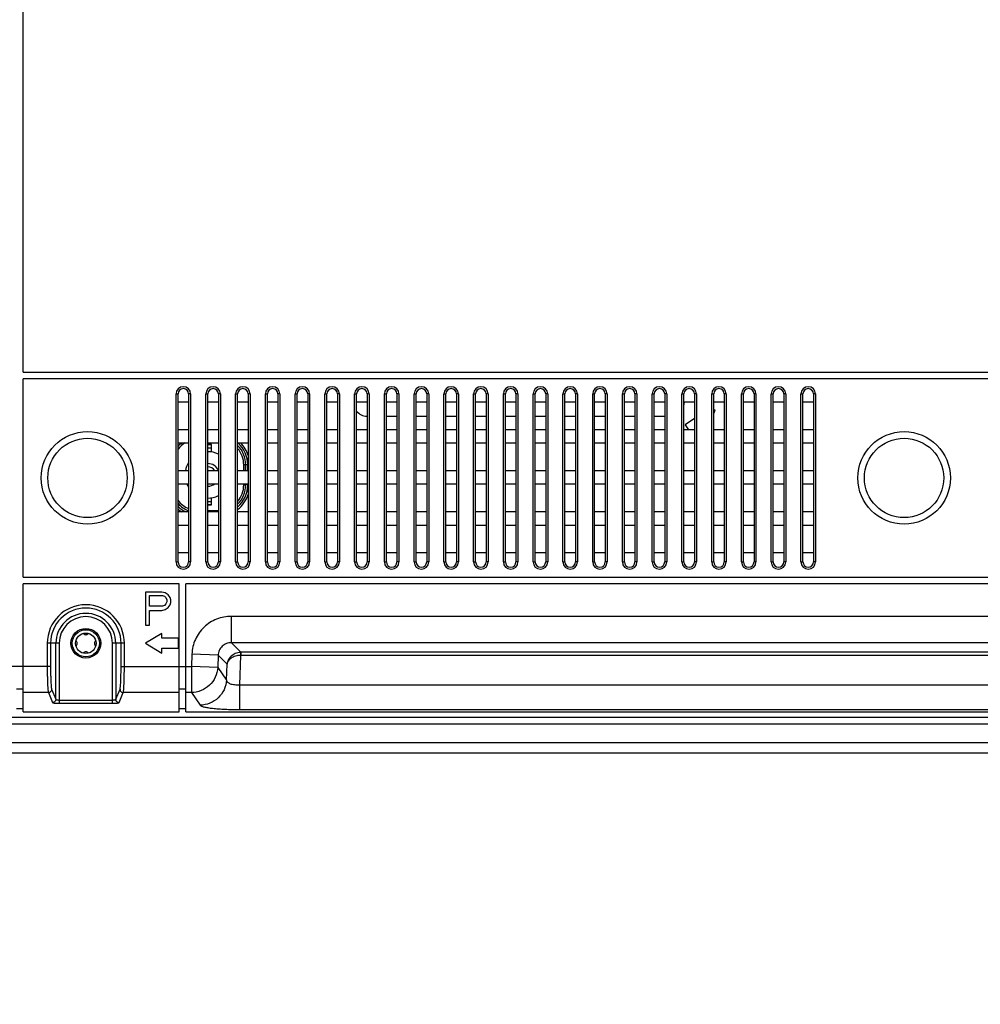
# Model space of a CAD drawing. Header units: millimetres. Extents: x -6054 to 364, y -1866 to 3094.
# Tile 139 of 256: x -3669 to -3523, y -59 to 90. Entities that reach past the tile are written whole.
import ezdxf

# ---------------------------------------------------------------- set-up
doc = ezdxf.new("R2010")
doc.units = ezdxf.units.MM
doc.header["$LTSCALE"] = 65.395
doc.header["$PDSIZE"] = 0.05
doc.layers.get('0').update_dxf_attribs({"linetype": 'CONTINUOUS'})
doc.layers.get('Defpoints').update_dxf_attribs({"linetype": 'CONTINUOUS'})
doc.layers.add('DIM', color=3, linetype='CONTINUOUS')
doc.styles.get("Standard").update_dxf_attribs({"font": 'arial.ttf'})
doc.dimstyles.new('ISO-25', dxfattribs={"dimtxt": 2.5, "dimasz": 2.5, "dimexe": 1.25, "dimexo": 0.625, "dimtad": 1, "dimtxsty": 'STANDARD', "dimcen": 2.5, "dimadec": 0, "dimazin": 0, "dimtfac": 1, "dimtmove": 0, "dimatfit": 3, "dimfxl": 1, "dimarcsym": 0})

# ---------------------------------------------------------------- blocks, each defined once
blk = doc.blocks.new('*D4')
at = {"layer": 'Defpoints', "color": 0}
for p in [(-3425.42, 234.04), (-4734.98, 45), (-4734.98, -117.52)]:
    blk.add_point(p, dxfattribs=at)
at = {"layer": 'DIM', "color": 3, "lineweight": -2}
for p, q in [((-3425.42, 233.41), (-3425.42, -118.77)), ((-4734.98, 44.37), (-4734.98, -118.77)), ((-3440.42, -117.52), (-4719.98, -117.52))]:
    blk.add_line(p, q, dxfattribs=at)
at = {"layer": 'DIM', "color": 3}
for points in [[(-4719.98, -115.02), (-4719.98, -120.02), (-4734.98, -117.52)], [(-3440.42, -120.02), (-3440.42, -115.02), (-3425.42, -117.52)]]:
    blk.add_solid(points, dxfattribs=at)
at = {"layer": 'DIM', "color": 2, "insert": (-4099.73, -99.71), "char_height": 20, "attachment_point": 5}
blk.add_mtext('1310  [51,557]', dxfattribs=at)
blk = doc.blocks.new('*D18')
at = {"layer": 'Defpoints', "color": 0}
for p in [(-3307.32, 492.15), (-4734.98, -14.55), (-4734.98, -196.07)]:
    blk.add_point(p, dxfattribs=at)
at = {"layer": 'DIM', "color": 3, "lineweight": -2}
for p, q in [((-3307.32, 491.52), (-3307.32, -197.32)), ((-4734.98, -15.18), (-4734.98, -197.32)), ((-3322.32, -196.07), (-4719.98, -196.07))]:
    blk.add_line(p, q, dxfattribs=at)
at = {"layer": 'DIM', "color": 3}
for points in [[(-4719.98, -193.57), (-4719.98, -198.57), (-4734.98, -196.07)], [(-3322.32, -198.57), (-3322.32, -193.57), (-3307.32, -196.07)]]:
    blk.add_solid(points, dxfattribs=at)
at = {"layer": 'DIM', "color": 2, "insert": (-4021.15, -178.26), "char_height": 20, "attachment_point": 5}
blk.add_mtext('1428  [56,207]', dxfattribs=at)
blk = doc.blocks.new('*D19')
at = {"layer": 'Defpoints', "color": 0}
for p in [(-3379.72, 594.65), (-4909.71, -20.96), (-4728.57, -20.96)]:
    blk.add_point(p, dxfattribs=at)
at = {"layer": 'DIM', "color": 3, "lineweight": -2}
for p, q in [((-3380.35, 594.65), (-4910.96, 594.65)), ((-4909.71, 579.65), (-4909.71, -5.96)), ((-4729.2, -20.96), (-4910.96, -20.96))]:
    blk.add_line(p, q, dxfattribs=at)
at = {"layer": 'DIM', "color": 3}
for points in [[(-4907.21, 579.65), (-4912.21, 579.65), (-4909.71, 594.65)], [(-4912.21, -5.96), (-4907.21, -5.96), (-4909.71, -20.96)]]:
    blk.add_solid(points, dxfattribs=at)
at = {"layer": 'DIM', "color": 2, "insert": (-4927.52, 286.84), "char_height": 20, "attachment_point": 5, "rotation": 90}
blk.add_mtext('616  [24,236]', dxfattribs=at)

msp = doc.modelspace()

# ---------------------------------------------------------------- linework, layer by layer
at = {"linetype": 'Continuous'}
for p, q in [((-3668.17, 36.65), (-3668.17, 185.65)), ((-3668.17, 36.65), (-3381.17, 36.65)), ((-3381.17, 35.65), (-3668.17, 35.65)), ((-3668.17, 5.65), (-3668.17, 35.65)), ((-3645.02, 33.35), (-3644.72, 33.35)), ((-3645.02, 7.95), (-3645.02, 33.35)), ((-3644.72, 7.95), (-3644.72, 33.35)), ((-3642.82, 33.35), (-3643.12, 33.35)), ((-3643.12, 33.35), (-3643.12, 7.95)), ((-3642.82, 33.35), (-3642.82, 7.95)), ((-3640.52, 33.35), (-3640.22, 33.35)), ((-3640.52, 7.95), (-3640.52, 33.35)), ((-3640.22, 7.95), (-3640.22, 33.35)), ((-3638.32, 33.35), (-3638.62, 33.35)), ((-3638.62, 33.35), (-3638.62, 7.95)), ((-3638.32, 33.35), (-3638.32, 7.95)), ((-3636.02, 33.35), (-3635.72, 33.35)), ((-3636.02, 7.95), (-3636.02, 33.35)), ((-3635.72, 7.95), (-3635.72, 33.35)), ((-3633.82, 33.35), (-3634.12, 33.35)), ((-3634.12, 33.35), (-3634.12, 7.95)), ((-3633.82, 33.35), (-3633.82, 7.95)), ((-3631.52, 33.35), (-3631.22, 33.35)), ((-3631.52, 7.95), (-3631.52, 33.35)), ((-3631.22, 7.95), (-3631.22, 33.35)), ((-3629.32, 33.35), (-3629.62, 33.35)), ((-3629.62, 33.35), (-3629.62, 7.95)), ((-3629.32, 33.35), (-3629.32, 7.95)), ((-3627.02, 33.35), (-3626.72, 33.35)), ((-3627.02, 7.95), (-3627.02, 33.35)), ((-3626.72, 7.95), (-3626.72, 33.35)), ((-3624.82, 33.35), (-3625.12, 33.35)), ((-3625.12, 33.35), (-3625.12, 7.95)), ((-3624.82, 33.35), (-3624.82, 7.95)), ((-3622.52, 33.35), (-3622.22, 33.35)), ((-3622.52, 7.95), (-3622.52, 33.35)), ((-3622.22, 7.95), (-3622.22, 33.35)), ((-3620.32, 33.35), (-3620.62, 33.35)), ((-3620.62, 33.35), (-3620.62, 7.95)), ((-3620.32, 33.35), (-3620.32, 7.95)), ((-3618.02, 33.35), (-3617.72, 33.35)), ((-3618.02, 7.95), (-3618.02, 33.35)), ((-3617.72, 7.95), (-3617.72, 33.35)), ((-3615.82, 33.35), (-3616.12, 33.35)), ((-3616.12, 33.35), (-3616.12, 7.95)), ((-3615.82, 33.35), (-3615.82, 7.95)), ((-3613.52, 33.35), (-3613.22, 33.35)), ((-3613.52, 7.95), (-3613.52, 33.35)), ((-3613.22, 7.95), (-3613.22, 33.35)), ((-3611.32, 33.35), (-3611.62, 33.35)), ((-3611.62, 33.35), (-3611.62, 7.95)), ((-3611.32, 33.35), (-3611.32, 7.95)), ((-3609.02, 33.35), (-3608.72, 33.35)), ((-3609.02, 7.95), (-3609.02, 33.35)), ((-3608.72, 7.95), (-3608.72, 33.35)), ((-3606.82, 33.35), (-3607.12, 33.35)), ((-3607.12, 33.35), (-3607.12, 7.95)), ((-3606.82, 33.35), (-3606.82, 7.95)), ((-3604.52, 33.35), (-3604.22, 33.35)), ((-3604.52, 7.95), (-3604.52, 33.35)), ((-3604.22, 7.95), (-3604.22, 33.35)), ((-3602.32, 33.35), (-3602.62, 33.35)), ((-3602.62, 33.35), (-3602.62, 7.95)), ((-3602.32, 33.35), (-3602.32, 7.95)), ((-3600.02, 33.35), (-3599.72, 33.35)), ((-3600.02, 7.95), (-3600.02, 33.35)), ((-3599.72, 7.95), (-3599.72, 33.35)), ((-3597.82, 33.35), (-3598.12, 33.35)), ((-3598.12, 33.35), (-3598.12, 7.95)), ((-3597.82, 33.35), (-3597.82, 7.95)), ((-3595.52, 33.35), (-3595.22, 33.35)), ((-3595.52, 7.95), (-3595.52, 33.35)), ((-3595.22, 7.95), (-3595.22, 33.35)), ((-3593.32, 33.35), (-3593.62, 33.35)), ((-3593.62, 33.35), (-3593.62, 7.95)), ((-3593.32, 33.35), (-3593.32, 7.95)), ((-3591.02, 33.35), (-3590.72, 33.35)), ((-3591.02, 7.95), (-3591.02, 33.35)), ((-3590.72, 7.95), (-3590.72, 33.35)), ((-3588.82, 33.35), (-3589.12, 33.35)), ((-3589.12, 33.35), (-3589.12, 7.95)), ((-3588.82, 33.35), (-3588.82, 7.95)), ((-3586.52, 33.35), (-3586.22, 33.35)), ((-3586.52, 7.95), (-3586.52, 33.35)), ((-3586.22, 7.95), (-3586.22, 33.35)), ((-3584.32, 33.35), (-3584.62, 33.35)), ((-3584.62, 33.35), (-3584.62, 7.95)), ((-3584.32, 33.35), (-3584.32, 7.95)), ((-3582.02, 33.35), (-3581.72, 33.35)), ((-3582.02, 7.95), (-3582.02, 33.35)), ((-3581.72, 7.95), (-3581.72, 33.35)), ((-3579.82, 33.35), (-3580.12, 33.35)), ((-3580.12, 33.35), (-3580.12, 7.95)), ((-3579.82, 33.35), (-3579.82, 7.95)), ((-3577.52, 33.35), (-3577.22, 33.35)), ((-3577.52, 7.95), (-3577.52, 33.35)), ((-3577.22, 7.95), (-3577.22, 33.35)), ((-3575.32, 33.35), (-3575.62, 33.35)), ((-3575.62, 33.35), (-3575.62, 7.95)), ((-3575.32, 33.35), (-3575.32, 7.95)), ((-3573.02, 33.35), (-3572.72, 33.35)), ((-3573.02, 7.95), (-3573.02, 33.35)), ((-3572.72, 7.95), (-3572.72, 33.35)), ((-3570.82, 33.35), (-3571.12, 33.35)), ((-3571.12, 33.35), (-3571.12, 7.95)), ((-3570.82, 33.35), (-3570.82, 7.95)), ((-3568.52, 33.35), (-3568.22, 33.35)), ((-3568.52, 7.95), (-3568.52, 33.35)), ((-3568.22, 7.95), (-3568.22, 33.35)), ((-3566.32, 33.35), (-3566.62, 33.35)), ((-3566.62, 33.35), (-3566.62, 7.95)), ((-3566.32, 33.35), (-3566.32, 7.95)), ((-3564.02, 33.35), (-3563.72, 33.35)), ((-3564.02, 7.95), (-3564.02, 33.35)), ((-3563.72, 7.95), (-3563.72, 33.35)), ((-3561.82, 33.35), (-3562.12, 33.35)), ((-3562.12, 33.35), (-3562.12, 7.95)), ((-3561.82, 33.35), (-3561.82, 7.95)), ((-3559.52, 33.35), (-3559.22, 33.35)), ((-3559.52, 7.95), (-3559.52, 33.35)), ((-3559.22, 7.95), (-3559.22, 33.35)), ((-3557.32, 33.35), (-3557.62, 33.35)), ((-3557.62, 33.35), (-3557.62, 7.95)), ((-3557.32, 33.35), (-3557.32, 7.95)), ((-3555.02, 33.35), (-3554.72, 33.35)), ((-3555.02, 7.95), (-3555.02, 33.35)), ((-3554.72, 7.95), (-3554.72, 33.35)), ((-3552.82, 33.35), (-3553.12, 33.35)), ((-3553.12, 33.35), (-3553.12, 7.95)), ((-3552.82, 33.35), (-3552.82, 7.95)), ((-3550.52, 33.35), (-3550.22, 33.35)), ((-3550.52, 7.95), (-3550.52, 33.35)), ((-3550.22, 7.95), (-3550.22, 33.35)), ((-3548.32, 33.35), (-3548.62, 33.35)), ((-3548.62, 33.35), (-3548.62, 7.95)), ((-3548.32, 33.35), (-3548.32, 7.95)), ((-3644.72, 32.15), (-3643.12, 32.15)), ((-3640.22, 32.15), (-3638.62, 32.15)), ((-3635.72, 32.15), (-3634.12, 32.15)), ((-3631.22, 32.15), (-3629.62, 32.15)), ((-3626.72, 32.15), (-3625.12, 32.15)), ((-3622.22, 32.15), (-3620.62, 32.15)), ((-3617.72, 32.15), (-3616.12, 32.15)), ((-3613.22, 32.15), (-3611.62, 32.15)), ((-3608.72, 32.15), (-3607.12, 32.15)), ((-3604.22, 32.15), (-3602.62, 32.15)), ((-3599.72, 32.15), (-3598.12, 32.15)), ((-3595.22, 32.15), (-3593.62, 32.15)), ((-3590.72, 32.15), (-3589.12, 32.15)), ((-3586.22, 32.15), (-3584.62, 32.15)), ((-3581.72, 32.15), (-3580.12, 32.15)), ((-3577.22, 32.15), (-3575.62, 32.15)), ((-3572.72, 32.15), (-3571.12, 32.15)), ((-3568.22, 32.15), (-3566.62, 32.15)), ((-3568.17, 32.15), (-3568.17, 32.01)), ((-3563.72, 32.15), (-3562.12, 32.15)), ((-3559.22, 32.15), (-3557.62, 32.15)), ((-3554.72, 32.15), (-3553.12, 32.15)), ((-3550.22, 32.15), (-3548.62, 32.15)), ((-3616.17, 30), (-3616.12, 30)), ((-3613.22, 30), (-3611.62, 30)), ((-3608.72, 30), (-3607.12, 30)), ((-3604.22, 30), (-3602.62, 30)), ((-3599.72, 30), (-3598.12, 30)), ((-3595.22, 30), (-3593.62, 30)), ((-3590.72, 30), (-3589.12, 30)), ((-3586.22, 30), (-3584.62, 30)), ((-3581.72, 30), (-3580.12, 30)), ((-3577.22, 30), (-3575.62, 30)), ((-3572.72, 30), (-3571.12, 30)), ((-3563.5, 30.92), (-3563.72, 30.9)), ((-3563.72, 30.41), (-3563.5, 30.92)), ((-3566.62, 29.65), (-3568.02, 28.67)), ((-3568.02, 28.67), (-3567.52, 27.94)), ((-3643.12, 27.94), (-3644.72, 27.94)), ((-3638.62, 27.94), (-3640.22, 27.94)), ((-3634.12, 27.94), (-3635.72, 27.94)), ((-3629.62, 27.94), (-3631.22, 27.94)), ((-3625.12, 27.94), (-3626.72, 27.94)), ((-3620.62, 27.94), (-3622.22, 27.94)), ((-3616.12, 27.94), (-3617.72, 27.94)), ((-3611.62, 27.94), (-3613.22, 27.94)), ((-3607.12, 27.94), (-3608.72, 27.94)), ((-3602.62, 27.94), (-3604.22, 27.94)), ((-3598.12, 27.94), (-3599.72, 27.94)), ((-3593.62, 27.94), (-3595.22, 27.94)), ((-3589.12, 27.94), (-3590.72, 27.94)), ((-3584.62, 27.94), (-3586.22, 27.94)), ((-3580.12, 27.94), (-3581.72, 27.94)), ((-3575.62, 27.94), (-3577.22, 27.94)), ((-3571.12, 27.94), (-3572.72, 27.94)), ((-3566.62, 27.94), (-3568.22, 27.94)), ((-3562.12, 27.94), (-3563.72, 27.94)), ((-3557.62, 27.94), (-3559.22, 27.94)), ((-3553.12, 27.94), (-3554.72, 27.94)), ((-3548.62, 27.94), (-3550.22, 27.94)), ((-3644.72, 25.94), (-3643.12, 25.94)), ((-3640.22, 25.94), (-3638.62, 25.94)), ((-3639.67, 25.69), (-3640.22, 25.69)), ((-3639.67, 25.64), (-3640.22, 25.64)), ((-3639.67, 24.57), (-3639.67, 25.69)), ((-3635.72, 25.94), (-3634.12, 25.94)), ((-3631.22, 25.94), (-3629.62, 25.94)), ((-3626.72, 25.94), (-3625.12, 25.94)), ((-3622.22, 25.94), (-3620.62, 25.94)), ((-3617.72, 25.94), (-3616.12, 25.94)), ((-3613.22, 25.94), (-3611.62, 25.94)), ((-3608.72, 25.94), (-3607.12, 25.94)), ((-3604.22, 25.94), (-3602.62, 25.94)), ((-3599.72, 25.94), (-3598.12, 25.94)), ((-3595.22, 25.94), (-3593.62, 25.94)), ((-3590.72, 25.94), (-3589.12, 25.94)), ((-3586.22, 25.94), (-3584.62, 25.94)), ((-3581.72, 25.94), (-3580.12, 25.94)), ((-3577.22, 25.94), (-3575.62, 25.94)), ((-3572.72, 25.94), (-3571.12, 25.94)), ((-3568.22, 25.94), (-3566.62, 25.94)), ((-3563.72, 25.94), (-3562.12, 25.94)), ((-3559.22, 25.94), (-3557.62, 25.94)), ((-3554.72, 25.94), (-3553.12, 25.94)), ((-3550.22, 25.94), (-3548.62, 25.94)), ((-3639.67, 25.14), (-3640.22, 25.14)), ((-3634.12, 22.61), (-3634.8, 22.61)), ((-3634.8, 21.74), (-3634.8, 22.61)), ((-3634.5, 21.74), (-3634.5, 22.61)), ((-3634.2, 21.74), (-3634.2, 22.61)), ((-3643.12, 21.74), (-3644.72, 21.74)), ((-3638.62, 21.74), (-3640.22, 21.74)), ((-3634.12, 21.74), (-3635.72, 21.74)), ((-3629.62, 21.74), (-3631.22, 21.74)), ((-3625.12, 21.74), (-3626.72, 21.74)), ((-3620.62, 21.74), (-3622.22, 21.74)), ((-3616.12, 21.74), (-3617.72, 21.74)), ((-3611.62, 21.74), (-3613.22, 21.74)), ((-3607.12, 21.74), (-3608.72, 21.74)), ((-3602.62, 21.74), (-3604.22, 21.74)), ((-3598.12, 21.74), (-3599.72, 21.74)), ((-3593.62, 21.74), (-3595.22, 21.74)), ((-3589.12, 21.74), (-3590.72, 21.74)), ((-3584.62, 21.74), (-3586.22, 21.74)), ((-3580.12, 21.74), (-3581.72, 21.74)), ((-3575.62, 21.74), (-3577.22, 21.74)), ((-3571.12, 21.74), (-3572.72, 21.74)), ((-3566.62, 21.74), (-3568.22, 21.74)), ((-3562.12, 21.74), (-3563.72, 21.74)), ((-3557.62, 21.74), (-3559.22, 21.74)), ((-3553.12, 21.74), (-3554.72, 21.74)), ((-3548.62, 21.74), (-3550.22, 21.74)), ((-3644.72, 19.74), (-3643.12, 19.74)), ((-3640.22, 19.74), (-3638.62, 19.74)), ((-3635.72, 19.74), (-3634.12, 19.74)), ((-3634.8, 19.61), (-3634.8, 19.74)), ((-3634.12, 19.61), (-3634.8, 19.61)), ((-3634.5, 19.61), (-3634.5, 19.74)), ((-3634.2, 19.61), (-3634.2, 19.74)), ((-3631.22, 19.74), (-3629.62, 19.74)), ((-3626.72, 19.74), (-3625.12, 19.74)), ((-3622.22, 19.74), (-3620.62, 19.74)), ((-3617.72, 19.74), (-3616.12, 19.74)), ((-3613.22, 19.74), (-3611.62, 19.74)), ((-3608.72, 19.74), (-3607.12, 19.74)), ((-3604.22, 19.74), (-3602.62, 19.74)), ((-3599.72, 19.74), (-3598.12, 19.74)), ((-3595.22, 19.74), (-3593.62, 19.74)), ((-3590.72, 19.74), (-3589.12, 19.74)), ((-3586.22, 19.74), (-3584.62, 19.74)), ((-3581.72, 19.74), (-3580.12, 19.74)), ((-3577.22, 19.74), (-3575.62, 19.74)), ((-3572.72, 19.74), (-3571.12, 19.74)), ((-3568.22, 19.74), (-3566.62, 19.74)), ((-3563.72, 19.74), (-3562.12, 19.74)), ((-3559.22, 19.74), (-3557.62, 19.74)), ((-3554.72, 19.74), (-3553.12, 19.74)), ((-3550.22, 19.74), (-3548.62, 19.74)), ((-3640.22, 17.11), (-3639.67, 17.11)), ((-3640.22, 16.61), (-3639.67, 16.61)), ((-3640.22, 16.56), (-3639.67, 16.56)), ((-3639.67, 16.56), (-3639.67, 17.64)), ((-3643.12, 15.53), (-3644.72, 15.53)), ((-3640.22, 15.73), (-3638.67, 15.73)), ((-3638.62, 15.53), (-3640.22, 15.53)), ((-3638.67, 15.73), (-3638.67, 15.53)), ((-3634.12, 15.53), (-3635.72, 15.53)), ((-3629.62, 15.53), (-3631.22, 15.53)), ((-3625.12, 15.53), (-3626.72, 15.53)), ((-3620.62, 15.53), (-3622.22, 15.53)), ((-3616.12, 15.53), (-3617.72, 15.53)), ((-3611.62, 15.53), (-3613.22, 15.53)), ((-3607.12, 15.53), (-3608.72, 15.53)), ((-3602.62, 15.53), (-3604.22, 15.53)), ((-3598.12, 15.53), (-3599.72, 15.53)), ((-3593.62, 15.53), (-3595.22, 15.53)), ((-3589.12, 15.53), (-3590.72, 15.53)), ((-3584.62, 15.53), (-3586.22, 15.53)), ((-3580.12, 15.53), (-3581.72, 15.53)), ((-3575.62, 15.53), (-3577.22, 15.53)), ((-3571.12, 15.53), (-3572.72, 15.53)), ((-3566.62, 15.53), (-3568.22, 15.53)), ((-3562.12, 15.53), (-3563.72, 15.53)), ((-3557.62, 15.53), (-3559.22, 15.53)), ((-3553.12, 15.53), (-3554.72, 15.53)), ((-3548.62, 15.53), (-3550.22, 15.53)), ((-3644.72, 13.53), (-3643.12, 13.53)), ((-3640.22, 13.53), (-3638.62, 13.53)), ((-3635.72, 13.53), (-3634.12, 13.53)), ((-3631.22, 13.53), (-3629.62, 13.53)), ((-3626.72, 13.53), (-3625.12, 13.53)), ((-3622.22, 13.53), (-3620.62, 13.53)), ((-3617.72, 13.53), (-3616.12, 13.53)), ((-3613.22, 13.53), (-3611.62, 13.53)), ((-3608.72, 13.53), (-3607.12, 13.53)), ((-3604.22, 13.53), (-3602.62, 13.53)), ((-3599.72, 13.53), (-3598.12, 13.53)), ((-3595.22, 13.53), (-3593.62, 13.53)), ((-3590.72, 13.53), (-3589.12, 13.53)), ((-3586.22, 13.53), (-3584.62, 13.53)), ((-3581.72, 13.53), (-3580.12, 13.53)), ((-3577.22, 13.53), (-3575.62, 13.53)), ((-3572.72, 13.53), (-3571.12, 13.53)), ((-3568.22, 13.53), (-3566.62, 13.53)), ((-3563.72, 13.53), (-3562.12, 13.53)), ((-3559.22, 13.53), (-3557.62, 13.53)), ((-3554.72, 13.53), (-3553.12, 13.53)), ((-3550.22, 13.53), (-3548.62, 13.53)), ((-3643.12, 9.32), (-3644.72, 9.32)), ((-3638.62, 9.32), (-3640.22, 9.32)), ((-3634.12, 9.32), (-3635.72, 9.32)), ((-3629.62, 9.32), (-3631.22, 9.32)), ((-3625.12, 9.32), (-3626.72, 9.32)), ((-3620.62, 9.32), (-3622.22, 9.32)), ((-3616.12, 9.32), (-3617.72, 9.32)), ((-3611.62, 9.32), (-3613.22, 9.32)), ((-3607.12, 9.32), (-3608.72, 9.32)), ((-3602.62, 9.32), (-3604.22, 9.32)), ((-3598.12, 9.32), (-3599.72, 9.32)), ((-3593.62, 9.32), (-3595.22, 9.32)), ((-3589.12, 9.32), (-3590.72, 9.32)), ((-3584.62, 9.32), (-3586.22, 9.32)), ((-3580.12, 9.32), (-3581.72, 9.32)), ((-3575.62, 9.32), (-3577.22, 9.32)), ((-3571.12, 9.32), (-3572.72, 9.32)), ((-3566.62, 9.32), (-3568.22, 9.32)), ((-3562.12, 9.32), (-3563.72, 9.32)), ((-3557.62, 9.32), (-3559.22, 9.32)), ((-3553.12, 9.32), (-3554.72, 9.32)), ((-3548.62, 9.32), (-3550.22, 9.32)), ((-3645.02, 7.95), (-3644.72, 7.95)), ((-3642.82, 7.95), (-3643.12, 7.95)), ((-3640.52, 7.95), (-3640.22, 7.95)), ((-3638.32, 7.95), (-3638.62, 7.95)), ((-3636.02, 7.95), (-3635.72, 7.95)), ((-3633.82, 7.95), (-3634.12, 7.95)), ((-3631.52, 7.95), (-3631.22, 7.95)), ((-3629.32, 7.95), (-3629.62, 7.95)), ((-3627.02, 7.95), (-3626.72, 7.95)), ((-3624.82, 7.95), (-3625.12, 7.95)), ((-3622.52, 7.95), (-3622.22, 7.95)), ((-3620.32, 7.95), (-3620.62, 7.95)), ((-3618.02, 7.95), (-3617.72, 7.95)), ((-3615.82, 7.95), (-3616.12, 7.95)), ((-3613.52, 7.95), (-3613.22, 7.95)), ((-3611.32, 7.95), (-3611.62, 7.95)), ((-3609.02, 7.95), (-3608.72, 7.95)), ((-3606.82, 7.95), (-3607.12, 7.95)), ((-3604.52, 7.95), (-3604.22, 7.95)), ((-3602.32, 7.95), (-3602.62, 7.95)), ((-3600.02, 7.95), (-3599.72, 7.95)), ((-3597.82, 7.95), (-3598.12, 7.95)), ((-3595.52, 7.95), (-3595.22, 7.95)), ((-3593.32, 7.95), (-3593.62, 7.95)), ((-3591.02, 7.95), (-3590.72, 7.95)), ((-3588.82, 7.95), (-3589.12, 7.95)), ((-3586.52, 7.95), (-3586.22, 7.95)), ((-3584.32, 7.95), (-3584.62, 7.95)), ((-3582.02, 7.95), (-3581.72, 7.95)), ((-3579.82, 7.95), (-3580.12, 7.95)), ((-3577.52, 7.95), (-3577.22, 7.95)), ((-3575.32, 7.95), (-3575.62, 7.95)), ((-3573.02, 7.95), (-3572.72, 7.95)), ((-3570.82, 7.95), (-3571.12, 7.95)), ((-3568.52, 7.95), (-3568.22, 7.95)), ((-3566.32, 7.95), (-3566.62, 7.95)), ((-3564.02, 7.95), (-3563.72, 7.95)), ((-3561.82, 7.95), (-3562.12, 7.95)), ((-3559.52, 7.95), (-3559.22, 7.95)), ((-3557.32, 7.95), (-3557.62, 7.95)), ((-3555.02, 7.95), (-3554.72, 7.95)), ((-3552.82, 7.95), (-3553.12, 7.95)), ((-3550.52, 7.95), (-3550.22, 7.95)), ((-3548.32, 7.95), (-3548.62, 7.95)), ((-3668.17, 5.65), (-3381.17, 5.65)), ((-3644.53, 4.65), (-3668.17, 4.65)), ((-3668.17, -14.7), (-3668.17, 4.65)), ((-3644.53, -14.7), (-3644.53, 4.65)), ((-3420.72, 4.65), (-3643.53, 4.65)), ((-3643.53, -14.7), (-3643.53, 4.65)), ((-3647.17, 3.4), (-3649.67, 3.4)), ((-3649.67, 3.4), (-3649.67, -1.6)), ((-3646.65, 3.29), (-3647.17, 3.4)), ((-3646.24, 2.97), (-3646.65, 3.29)), ((-3649.05, 2.87), (-3647.07, 2.87)), ((-3649.05, 1.27), (-3649.05, 2.87)), ((-3647.07, 2.87), (-3646.76, 2.76)), ((-3646.76, 2.76), (-3646.55, 2.55)), ((-3646.55, 1.59), (-3646.76, 1.38)), ((-3646.55, 2.55), (-3646.44, 2.23)), ((-3646.44, 1.91), (-3646.55, 1.59)), ((-3646.44, 2.23), (-3646.44, 1.91)), ((-3645.92, 2.55), (-3646.24, 2.97)), ((-3645.82, 2.23), (-3645.92, 2.55)), ((-3645.92, 1.48), (-3645.82, 1.8)), ((-3645.82, 1.8), (-3645.82, 2.23)), ((-3647.07, 1.27), (-3649.05, 1.27)), ((-3649.05, 0.63), (-3647.17, 0.63)), ((-3649.05, -1.6), (-3649.05, 0.63)), ((-3647.17, 0.63), (-3646.65, 0.74)), ((-3646.76, 1.38), (-3647.07, 1.27)), ((-3646.65, 0.74), (-3646.24, 1.06)), ((-3646.24, 1.06), (-3645.92, 1.48)), ((-3429.69, -0.28), (-3636.66, -0.28)), ((-3636.66, -4.26), (-3636.66, -0.28)), ((-3649.67, -1.6), (-3649.05, -1.6)), ((-3647.17, -2.85), (-3649.67, -4.35)), ((-3647.17, -3.6), (-3647.17, -2.85)), ((-3662.7, -4.35), (-3664.5, -4.35)), ((-3664.5, -4.35), (-3664.5, -7.84)), ((-3664, -4.35), (-3664, -7.84)), ((-3663.2, -12.82), (-3663.2, -4.35)), ((-3662.7, -4.35), (-3662.7, -13.43)), ((-3652.84, -4.35), (-3654.65, -4.35)), ((-3654.65, -13.43), (-3654.65, -4.35)), ((-3654.15, -4.35), (-3654.15, -12.82)), ((-3653.34, -7.84), (-3653.34, -4.35)), ((-3652.84, -7.84), (-3652.84, -4.35)), ((-3649.67, -4.35), (-3647.17, -5.85)), ((-3644.67, -3.6), (-3647.17, -3.6)), ((-3644.67, -5.1), (-3644.67, -3.6)), ((-3429.69, -4.26), (-3636.66, -4.26)), ((-3636.66, -4.26), (-3635.21, -5.71)), ((-3647.17, -5.1), (-3644.67, -5.1)), ((-3647.17, -5.85), (-3647.17, -5.1)), ((-3431.14, -5.71), (-3635.21, -5.71)), ((-3635.21, -5.71), (-3635.21, -6.19)), ((-3642.63, -5.98), (-3642.71, -7.84)), ((-3638.65, -6.16), (-3642.63, -5.98)), ((-3638.65, -6.16), (-3638.73, -8.01)), ((-3637.31, -7.5), (-3638.65, -6.16)), ((-3635.27, -6.19), (-3635.44, -10.62)), ((-3431.14, -6.19), (-3635.21, -6.19)), ((-3664, -7.84), (-3807.84, -7.84)), ((-3653.34, -7.84), (-3642.71, -7.84)), ((-3638.73, -8.01), (-3642.71, -7.84)), ((-3642.71, -7.84), (-3642.71, -11.81)), ((-3638.73, -8.01), (-3637.41, -9.91)), ((-3637.41, -9.91), (-3637.31, -7.5)), ((-3668.17, -11.31), (-3669.17, -11.31)), ((-3664.34, -11.81), (-3668.17, -11.81)), ((-3664.34, -11.81), (-3663.7, -13.31)), ((-3663.84, -11.31), (-3663.2, -12.82)), ((-3654.15, -12.82), (-3653.5, -11.31)), ((-3653.65, -13.31), (-3653.01, -11.81)), ((-3644.53, -11.81), (-3653.01, -11.81)), ((-3643.53, -11.31), (-3644.53, -11.31)), ((-3642.71, -11.81), (-3643.53, -11.81)), ((-3642.71, -11.81), (-3641.39, -13.71)), ((-3635.44, -10.62), (-3430.9, -10.62)), ((-3635.44, -10.62), (-3635.44, -14.38)), ((-3662.7, -12.93), (-3654.65, -12.93)), ((-3669.17, -14.2), (-3668.17, -14.2)), ((-3668.17, -14.7), (-3644.53, -14.7)), ((-3662.7, -13.43), (-3654.65, -13.43)), ((-3644.53, -14.2), (-3643.53, -14.2)), ((-3643.53, -14.7), (-3420.72, -14.7)), ((-3635.44, -14.38), (-3430.9, -14.38)), ((-3878.42, -15.52), (-3302.77, -15.52)), ((-3878.47, -16.52), (-3302.77, -16.52)), ((-3228.6, -19.39), (-3826.45, -19.39)), ((-3057.77, -20.96), (-3826.45, -20.96))]:
    msp.add_line(p, q, dxfattribs=at)
for centre, radius in [((-3658.42, 20.65), 7), ((-3534.92, 20.65), 7), ((-3658.42, 20.65), 6), ((-3534.92, 20.65), 6), ((-3658.67, -4.35), 2.25), ((-3658.67, -4.35), 2.05), ((-3658.67, -4.35), 1.55)]:
    msp.add_circle(centre, radius, dxfattribs=at)
for centre, radius, start, end in [((-3643.92, 33.35), 1.1, 0, 180), ((-3639.42, 33.35), 1.1, 0, 180), ((-3634.92, 33.35), 1.1, 0, 180), ((-3630.42, 33.35), 1.1, 0, 180), ((-3625.92, 33.35), 1.1, 0, 180), ((-3621.42, 33.35), 1.1, 0, 180), ((-3616.92, 33.35), 1.1, 0, 180), ((-3612.42, 33.35), 1.1, 0, 180), ((-3607.92, 33.35), 1.1, 0, 180), ((-3603.42, 33.35), 1.1, 0, 180), ((-3598.92, 33.35), 1.1, 0, 180), ((-3594.42, 33.35), 1.1, 0, 180), ((-3589.92, 33.35), 1.1, 0, 180), ((-3585.42, 33.35), 1.1, 0, 180), ((-3580.92, 33.35), 1.1, 0, 180), ((-3576.42, 33.35), 1.1, 0, 180), ((-3571.92, 33.35), 1.1, 0, 180), ((-3567.42, 33.35), 1.1, 0, 180), ((-3562.92, 33.35), 1.1, 0, 180), ((-3558.42, 33.35), 1.1, 0, 180), ((-3553.92, 33.35), 1.1, 0, 180), ((-3549.42, 33.35), 1.1, 0, 180), ((-3643.92, 33.35), 0.8, 0, 180), ((-3639.42, 33.35), 0.8, 0, 180), ((-3634.92, 33.35), 0.8, 0, 180), ((-3630.42, 33.35), 0.8, 0, 180), ((-3625.92, 33.35), 0.8, 0, 180), ((-3621.42, 33.35), 0.8, 0, 180), ((-3616.92, 33.35), 0.8, 0, 180), ((-3612.42, 33.35), 0.8, 0, 180), ((-3607.92, 33.35), 0.8, 0, 180), ((-3603.42, 33.35), 0.8, 0, 180), ((-3598.92, 33.35), 0.8, 0, 180), ((-3594.42, 33.35), 0.8, 0, 180), ((-3589.92, 33.35), 0.8, 0, 180), ((-3585.42, 33.35), 0.8, 0, 180), ((-3580.92, 33.35), 0.8, 0, 180), ((-3576.42, 33.35), 0.8, 0, 180), ((-3571.92, 33.35), 0.8, 0, 180), ((-3567.42, 33.35), 0.8, 0, 180), ((-3562.92, 33.35), 0.8, 0, 180), ((-3558.42, 33.35), 0.8, 0, 180), ((-3553.92, 33.35), 0.8, 0, 180), ((-3549.42, 33.35), 0.8, 0, 180), ((-3641.67, 22.61), 4.48, 131.8412, 132.9552), ((-3641.67, 22.61), 4.17, 126.9732, 136.9516), ((-3641.67, 22.61), 3.88, 120.6247, 141.9163), ((-3638.67, 22.61), 4.17, 0, 45.0279), ((-3638.67, 22.61), 4.48, 0, 48.1588), ((-3638.67, 22.61), 4.77, 17.6325, 44.2947), ((-3640.17, 21.11), 3.5, 63.7094, 90.8192), ((-3638.67, 22.61), 3.88, 0, 40.4228), ((-3640.17, 21.11), 3.5, 147.4616, 169.6604), ((-3640.17, 21.11), 1.7, 24.2121, 91.6851), ((-3640.17, 21.11), 1.2, 31.5739, 92.3884), ((-3640.17, 21.11), 3.5, 203.0832, 212.5384), ((-3640.17, 21.11), 1.7, 268.3149, 306.1849), ((-3638.67, 19.61), 4.48, 311.2351, 360), ((-3638.67, 19.61), 4.17, 314.9721, 360), ((-3638.67, 19.61), 3.88, 319.5772, 360), ((-3640.17, 21.11), 3.5, 269.1808, 296.2906), ((-3638.67, 19.61), 4.77, 308.1618, 342.3675), ((-3641.67, 19.61), 3.88, 218.0837, 248.0229), ((-3641.67, 19.61), 4.17, 223.0484, 249.6718), ((-3641.67, 19.61), 4.48, 227.0448, 245.6695), ((-3641.67, 19.61), 4.77, 230.2929, 238.6671), ((-3638.67, 19.61), 3.88, 270, 270.7399), ((-3643.92, 7.95), 1.1, 180, 360), ((-3643.92, 7.95), 0.8, 180, 360), ((-3639.42, 7.95), 1.1, 180, 360), ((-3639.42, 7.95), 0.8, 180, 360), ((-3634.92, 7.95), 1.1, 180, 360), ((-3634.92, 7.95), 0.8, 180, 360), ((-3630.42, 7.95), 1.1, 180, 360), ((-3630.42, 7.95), 0.8, 180, 360), ((-3625.92, 7.95), 1.1, 180, 360), ((-3625.92, 7.95), 0.8, 180, 360), ((-3621.42, 7.95), 1.1, 180, 360), ((-3621.42, 7.95), 0.8, 180, 360), ((-3616.92, 7.95), 1.1, 180, 360), ((-3616.92, 7.95), 0.8, 180, 360), ((-3612.42, 7.95), 1.1, 180, 360), ((-3612.42, 7.95), 0.8, 180, 360), ((-3607.92, 7.95), 1.1, 180, 360), ((-3607.92, 7.95), 0.8, 180, 360), ((-3603.42, 7.95), 1.1, 180, 360), ((-3603.42, 7.95), 0.8, 180, 360), ((-3598.92, 7.95), 1.1, 180, 360), ((-3598.92, 7.95), 0.8, 180, 360), ((-3594.42, 7.95), 1.1, 180, 360), ((-3594.42, 7.95), 0.8, 180, 360), ((-3589.92, 7.95), 1.1, 180, 360), ((-3589.92, 7.95), 0.8, 180, 360), ((-3585.42, 7.95), 1.1, 180, 360), ((-3585.42, 7.95), 0.8, 180, 360), ((-3580.92, 7.95), 1.1, 180, 360), ((-3580.92, 7.95), 0.8, 180, 360), ((-3576.42, 7.95), 1.1, 180, 360), ((-3576.42, 7.95), 0.8, 180, 360), ((-3571.92, 7.95), 1.1, 180, 360), ((-3571.92, 7.95), 0.8, 180, 360), ((-3567.42, 7.95), 1.1, 180, 360), ((-3567.42, 7.95), 0.8, 180, 360), ((-3562.92, 7.95), 1.1, 180, 360), ((-3562.92, 7.95), 0.8, 180, 360), ((-3558.42, 7.95), 1.1, 180, 360), ((-3558.42, 7.95), 0.8, 180, 360), ((-3553.92, 7.95), 1.1, 180, 360), ((-3553.92, 7.95), 0.8, 180, 360), ((-3549.42, 7.95), 1.1, 180, 360), ((-3549.42, 7.95), 0.8, 180, 360), ((-3658.67, -4.35), 5.83, 0, 180), ((-3658.67, -4.35), 5.33, 0, 180), ((-3658.67, -4.35), 4.52, 0, 180), ((-3658.67, -4.35), 4.03, 0, 180), ((-3658.67, -2.55), 0.5, 217.1689, 322.8311), ((-3660.47, -4.35), 0.5, 307.1689, 52.8311), ((-3656.87, -4.35), 0.5, 127.1689, 232.8311), ((-3658.67, -6.15), 0.5, 37.1689, 142.8311), ((-3635.2, -7.71), 2, 90.1091, 92.4606), ((-3635.21, -7.69), 1.5, 90.0017, 92.3545)]:
    msp.add_arc(centre, radius, start, end, dxfattribs=at)
for centre, start_param, end_param in [((-3570.17, 32.01), -1.794187, -1.570796), ((-3616.17, 32.01), -4.028539, -3.141593)]:
    msp.add_ellipse(centre, major_axis=(0, 2.01), ratio=0.996195, start_param=start_param, end_param=end_param, dxfattribs=at)
for points, knots in [([(-3636.66, -0.28), (-3637.04, -0.28), (-3637.8, -0.35), (-3638.9, -0.67), (-3639.92, -1.19), (-3640.82, -1.9), (-3641.57, -2.77), (-3642.14, -3.76), (-3642.51, -4.85), (-3642.61, -5.6), (-3642.63, -5.98)], [0, 0, 0, 0, 0.125002, 0.250002, 0.375002, 0.5, 0.624999, 0.749998, 0.874999, 1, 1, 1, 1]), ([(-3636.66, -4.26), (-3636.91, -4.26), (-3637.42, -4.35), (-3638.08, -4.76), (-3638.53, -5.4), (-3638.64, -5.91), (-3638.65, -6.16)], [0, 0, 0, 0, 0.249018, 0.499808, 0.750716, 1, 1, 1, 1]), ([(-3635.29, -5.72), (-3635.56, -5.73), (-3636.08, -5.85), (-3636.72, -6.27), (-3637.15, -6.85), (-3637.28, -7.29), (-3637.31, -7.5)], [0, 0, 0, 0, 0.275778, 0.535511, 0.775138, 1, 1, 1, 1]), ([(-3635.29, -5.72), (-3635.28, -5.77), (-3635.28, -5.92), (-3635.27, -6.08), (-3635.27, -6.19)], [0, 0, 0, 0, 0.320586, 1, 1, 1, 1]), ([(-3635.27, -6.19), (-3635.53, -6.19), (-3636.03, -6.27), (-3636.68, -6.57), (-3637.13, -6.99), (-3637.28, -7.34), (-3637.31, -7.5)], [0, 0, 0, 0, 0.305787, 0.577043, 0.804953, 1, 1, 1, 1]), ([(-3664.5, -7.84), (-3664.5, -8.31), (-3664.5, -9), (-3664.48, -9.88), (-3664.46, -10.46), (-3664.44, -10.95), (-3664.41, -11.34), (-3664.38, -11.59), (-3664.36, -11.74), (-3664.35, -11.79), (-3664.34, -11.81)], [0, 0, 0, 0, 0.356452, 0.520058, 0.666669, 0.791524, 0.890594, 0.960741, 0.984293, 1, 1, 1, 1]), ([(-3664, -7.84), (-3664, -8.25), (-3664, -8.85), (-3663.98, -9.63), (-3663.96, -10.13), (-3663.94, -10.56), (-3663.91, -10.9), (-3663.88, -11.12), (-3663.86, -11.25), (-3663.85, -11.29), (-3663.84, -11.31)], [0, 0, 0, 0, 0.356302, 0.519837, 0.66639, 0.791208, 0.890281, 0.960502, 0.984141, 1, 1, 1, 1]), ([(-3653.5, -11.31), (-3653.5, -11.29), (-3653.49, -11.25), (-3653.46, -11.12), (-3653.44, -10.9), (-3653.41, -10.56), (-3653.39, -10.13), (-3653.37, -9.63), (-3653.35, -8.85), (-3653.34, -8.25), (-3653.34, -7.84)], [0, 0, 0, 0, 0.015859, 0.039498, 0.109719, 0.208792, 0.33361, 0.480163, 0.643698, 1, 1, 1, 1]), ([(-3653.01, -11.81), (-3653, -11.79), (-3652.99, -11.74), (-3652.96, -11.59), (-3652.94, -11.34), (-3652.91, -10.95), (-3652.89, -10.46), (-3652.87, -9.88), (-3652.85, -9), (-3652.84, -8.31), (-3652.84, -7.84)], [0, 0, 0, 0, 0.015707, 0.039259, 0.109406, 0.208476, 0.333331, 0.479942, 0.643548, 1, 1, 1, 1]), ([(-3638.73, -8.01), (-3638.76, -8.51), (-3639.01, -9.51), (-3639.91, -10.76), (-3641.2, -11.6), (-3642.21, -11.8), (-3642.71, -11.81)], [0, 0, 0, 0, 0.24929, 0.499471, 0.749959, 1, 1, 1, 1]), ([(-3637.41, -9.91), (-3637.43, -10.41), (-3637.68, -11.41), (-3638.58, -12.66), (-3639.87, -13.5), (-3640.88, -13.7), (-3641.39, -13.71)], [0, 0, 0, 0, 0.24929, 0.499471, 0.749959, 1, 1, 1, 1]), ([(-3637.41, -9.91), (-3637.4, -9.97), (-3637.36, -10.08), (-3637.23, -10.23), (-3637.05, -10.36), (-3636.71, -10.52), (-3636.16, -10.63), (-3635.69, -10.64), (-3635.44, -10.62)], [0, 0, 0, 0, 0.074467, 0.158285, 0.257184, 0.374317, 0.662659, 1, 1, 1, 1]), ([(-3663.84, -11.31), (-3663.84, -11.37), (-3663.87, -11.5), (-3663.98, -11.67), (-3664.15, -11.78), (-3664.28, -11.81), (-3664.34, -11.81)], [0, 0, 0, 0, 0.249084, 0.499008, 0.749512, 1, 1, 1, 1]), ([(-3653.5, -11.31), (-3653.5, -11.37), (-3653.48, -11.5), (-3653.37, -11.67), (-3653.2, -11.78), (-3653.07, -11.81), (-3653.01, -11.81)], [0, 0, 0, 0, 0.249084, 0.499008, 0.749512, 1, 1, 1, 1]), ([(-3663.2, -12.82), (-3663.2, -12.88), (-3663.23, -13.01), (-3663.34, -13.18), (-3663.5, -13.29), (-3663.63, -13.31), (-3663.7, -13.31)], [0, 0, 0, 0, 0.249084, 0.499008, 0.749512, 1, 1, 1, 1]), ([(-3663.7, -13.31), (-3663.69, -13.32), (-3663.66, -13.34), (-3663.6, -13.36), (-3663.5, -13.38), (-3663.38, -13.4), (-3663.23, -13.41), (-3663, -13.43), (-3662.82, -13.43), (-3662.7, -13.43)], [0, 0, 0, 0, 0.035383, 0.100449, 0.195979, 0.319514, 0.467104, 0.63372, 1, 1, 1, 1]), ([(-3663.2, -12.82), (-3663.19, -12.84), (-3663.14, -12.88), (-3663.03, -12.91), (-3662.88, -12.93), (-3662.76, -12.93), (-3662.7, -12.93)], [0, 0, 0, 0, 0.119085, 0.337109, 0.643243, 1, 1, 1, 1]), ([(-3654.65, -12.93), (-3654.59, -12.93), (-3654.47, -12.93), (-3654.31, -12.91), (-3654.21, -12.88), (-3654.15, -12.84), (-3654.15, -12.82)], [0, 0, 0, 0, 0.356757, 0.662891, 0.880915, 1, 1, 1, 1]), ([(-3654.65, -13.43), (-3654.52, -13.43), (-3654.34, -13.43), (-3654.11, -13.41), (-3653.97, -13.4), (-3653.84, -13.38), (-3653.75, -13.36), (-3653.69, -13.34), (-3653.65, -13.32), (-3653.65, -13.31)], [0, 0, 0, 0, 0.36628, 0.532896, 0.680486, 0.804021, 0.899551, 0.964617, 1, 1, 1, 1]), ([(-3654.15, -12.82), (-3654.15, -12.88), (-3654.12, -13.01), (-3654.01, -13.18), (-3653.84, -13.29), (-3653.71, -13.31), (-3653.65, -13.31)], [0, 0, 0, 0, 0.249084, 0.499008, 0.749512, 1, 1, 1, 1]), ([(-3641.39, -13.71), (-3641.37, -13.73), (-3641.3, -13.78), (-3641.18, -13.85), (-3641.01, -13.91), (-3640.69, -14), (-3640.18, -14.1), (-3639.45, -14.19), (-3638.58, -14.27), (-3637.6, -14.33), (-3636.54, -14.37), (-3635.81, -14.38), (-3635.44, -14.38)], [0, 0, 0, 0, 0.016384, 0.039401, 0.069683, 0.107349, 0.204243, 0.327808, 0.474331, 0.639033, 0.81631, 1, 1, 1, 1])]:
    msp.add_open_spline(points, degree=3, knots=knots, dxfattribs=at)

# ---------------------------------------------------------------- dimensions: what is measured, and where the dimension line sits
at = {"layer": 'DIM'}
dim = msp.add_linear_dim(base=(-4909.71, -20.96), p1=(-3379.72, 594.65), p2=(-4728.57, -20.96), angle=90, text='<> []', dimstyle='ISO-25', override={"dimtxt": 20, "dimasz": 15, "dimgap": 5, "dimdec": 0, "dimclrd": 3, "dimclre": 3, "dimclrt": 2, "dimadec": 1, "dimtp": 0.3, "dimtm": 0.3, "dimtofl": 0}, dxfattribs=at)
dim.commit()
dim.dimension.update_dxf_attribs({"geometry": '*D19', "text_midpoint": (-4927.52, 286.84)})
dim = msp.add_linear_dim(base=(-4734.98, -196.07), p1=(-3307.32, 492.15), p2=(-4734.98, -14.55), text='<> []', dimstyle='ISO-25', override={"dimtxt": 20, "dimasz": 15, "dimgap": 5, "dimdec": 0, "dimclrd": 3, "dimclre": 3, "dimclrt": 2, "dimadec": 1, "dimtp": 0.3, "dimtm": 0.3, "dimtofl": 0}, dxfattribs=at)
dim.commit()
dim.dimension.update_dxf_attribs({"geometry": '*D18', "text_midpoint": (-4021.15, -178.26)})
dim = msp.add_linear_dim(base=(-4734.98, -117.52), p1=(-3425.42, 234.04), p2=(-4734.98, 45), text='<> []', dimstyle='ISO-25', override={"dimtxt": 20, "dimasz": 15, "dimgap": 5, "dimdec": 0, "dimclrd": 3, "dimclre": 3, "dimclrt": 2, "dimadec": 1, "dimtp": 0.3, "dimtm": 0.3, "dimtofl": 0}, dxfattribs=at)
dim.commit()
dim.dimension.update_dxf_attribs({"geometry": '*D4', "text_midpoint": (-4099.73, -117.52), "dimtype": 160})

doc.saveas('drawing.dxf')
